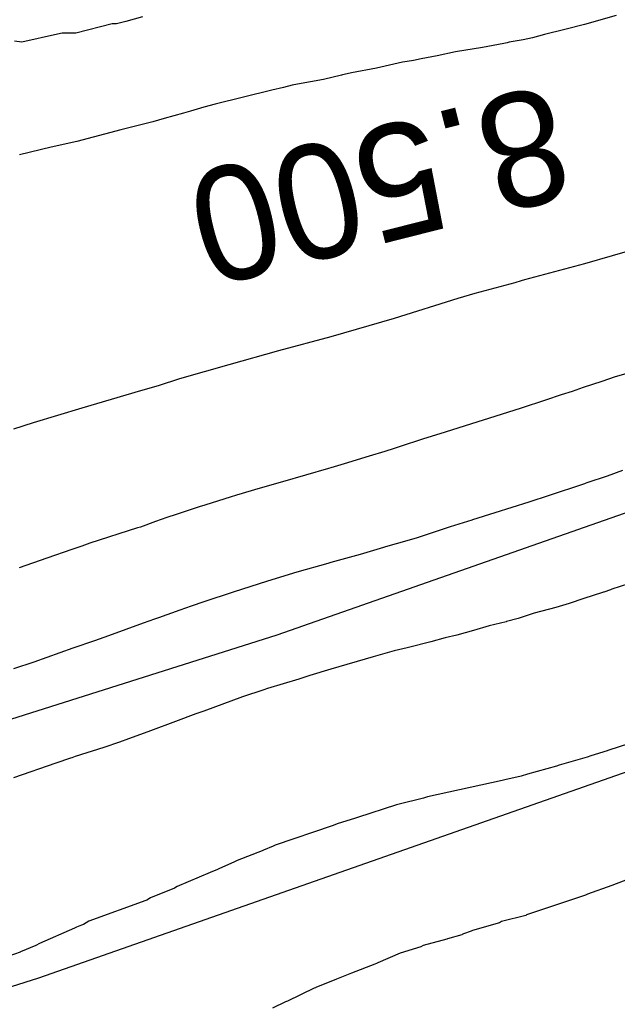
# Model space of a CAD drawing. Extents: x 158343 to 162498, y 431347 to 434500.
# Tile 199 of 220: x 159582 to 159591, y 434158 to 434173. Entities that reach past the tile are written whole.
import ezdxf

# ---------------------------------------------------------------- set-up
doc = ezdxf.new("R2010")
doc.units = 0
doc.header["$LTSCALE"] = 10
doc.header["$MEASUREMENT"] = 0
for name, color, linetype in [('000_arcering', 8, 'CONTINUOUS'), ('33_trappen en balustraden', 252, 'CONTINUOUS'), ('def. con-hoogtelijn (index)', 8, 'CONTINUOUS')]:
    doc.layers.add(name, color=color, linetype=linetype)
doc.styles.add('Style-WORKING', font='WORKING.shx')

# ---------------------------------------------------------------- blocks, each defined once
blk = doc.blocks.new('bestaande hoogtelijnen')
at = {"layer": 'def. con-hoogtelijn (index)'}
for p, q in [((-84.223, 107.032), (-84.372, 106.998)), ((-84.223, 107.032), (-84.372, 106.998)), ((-83.963, 107.109), (-84.223, 107.032)), ((-83.963, 107.109), (-84.223, 107.032)), ((-76.492, 107.128), (-76.992, 106.986)), ((-76.492, 107.128), (-76.992, 106.986)), ((-76.492, 107.128), (-76.992, 106.986)), ((-84.437, 106.997), (-85.009, 106.848)), ((-84.437, 106.997), (-85.009, 106.848)), ((-84.372, 106.998), (-84.437, 106.997)), ((-84.372, 106.998), (-84.437, 106.997)), ((-77.301, 106.905), (-77.623, 106.828)), ((-77.301, 106.905), (-77.623, 106.828)), ((-77.301, 106.905), (-77.623, 106.828)), ((-76.992, 106.986), (-77.301, 106.905)), ((-76.992, 106.986), (-77.301, 106.905)), ((-76.992, 106.986), (-77.301, 106.905)), ((-85.865, 106.709), (-85.978, 106.725)), ((-85.865, 106.709), (-85.978, 106.725)), ((-85.299, 106.836), (-85.865, 106.709)), ((-85.299, 106.836), (-85.865, 106.709)), ((-85.226, 106.848), (-85.299, 106.836)), ((-85.226, 106.848), (-85.299, 106.836)), ((-85.009, 106.848), (-85.226, 106.848)), ((-85.009, 106.848), (-85.226, 106.848)), ((-78.18, 106.706), (-78.212, 106.698)), ((-78.18, 106.706), (-78.212, 106.698)), ((-78.18, 106.706), (-78.212, 106.698)), ((-77.959, 106.742), (-78.18, 106.706)), ((-77.959, 106.742), (-78.18, 106.706)), ((-77.959, 106.742), (-78.18, 106.706)), ((-77.814, 106.775), (-77.959, 106.742)), ((-77.814, 106.775), (-77.959, 106.742)), ((-77.814, 106.775), (-77.959, 106.742)), ((-77.623, 106.828), (-77.814, 106.775)), ((-77.623, 106.828), (-77.814, 106.775)), ((-77.623, 106.828), (-77.814, 106.775)), ((-79.027, 106.554), (-79.317, 106.491)), ((-79.027, 106.554), (-79.317, 106.491)), ((-79.027, 106.554), (-79.317, 106.491)), ((-78.599, 106.626), (-79.027, 106.554)), ((-78.599, 106.626), (-79.027, 106.554)), ((-78.599, 106.626), (-79.027, 106.554)), ((-78.264, 106.688), (-78.599, 106.626)), ((-78.264, 106.688), (-78.599, 106.626)), ((-78.264, 106.688), (-78.599, 106.626)), ((-78.212, 106.698), (-78.264, 106.688)), ((-78.212, 106.698), (-78.264, 106.688)), ((-78.212, 106.698), (-78.264, 106.688)), ((-79.79, 106.402), (-79.864, 106.391)), ((-79.79, 106.402), (-79.864, 106.391)), ((-79.79, 106.402), (-79.864, 106.391)), ((-79.687, 106.42), (-79.79, 106.402)), ((-79.687, 106.42), (-79.79, 106.402)), ((-79.687, 106.42), (-79.79, 106.402)), ((-79.566, 106.445), (-79.687, 106.42)), ((-79.566, 106.445), (-79.687, 106.42)), ((-79.566, 106.445), (-79.687, 106.42)), ((-79.317, 106.491), (-79.566, 106.445)), ((-79.317, 106.491), (-79.566, 106.445)), ((-79.317, 106.491), (-79.566, 106.445)), ((-80.272, 106.299), (-80.665, 106.225)), ((-80.272, 106.299), (-80.665, 106.225)), ((-80.272, 106.299), (-80.665, 106.225)), ((-79.864, 106.391), (-80.272, 106.299)), ((-79.864, 106.391), (-80.272, 106.299)), ((-79.864, 106.391), (-80.272, 106.299)), ((-81.109, 106.122), (-81.519, 106.046)), ((-81.109, 106.122), (-81.519, 106.046)), ((-81.109, 106.122), (-81.519, 106.046)), ((-80.822, 106.189), (-81.109, 106.122)), ((-80.822, 106.189), (-81.109, 106.122)), ((-80.822, 106.189), (-81.109, 106.122)), ((-80.81, 106.191), (-80.822, 106.189)), ((-80.81, 106.191), (-80.822, 106.189)), ((-80.81, 106.191), (-80.822, 106.189)), ((-80.782, 106.196), (-80.81, 106.191)), ((-80.782, 106.196), (-80.81, 106.191)), ((-80.782, 106.196), (-80.81, 106.191)), ((-80.665, 106.225), (-80.782, 106.196)), ((-80.665, 106.225), (-80.782, 106.196)), ((-80.665, 106.225), (-80.782, 106.196)), ((-81.923, 105.95), (-82.813, 105.73)), ((-81.923, 105.95), (-82.813, 105.73)), ((-81.923, 105.95), (-82.813, 105.73)), ((-81.737, 105.994), (-81.923, 105.95)), ((-81.737, 105.994), (-81.923, 105.95)), ((-81.737, 105.994), (-81.923, 105.95)), ((-81.602, 106.028), (-81.737, 105.994)), ((-81.602, 106.028), (-81.737, 105.994)), ((-81.602, 106.028), (-81.737, 105.994)), ((-81.519, 106.046), (-81.602, 106.028)), ((-81.519, 106.046), (-81.602, 106.028)), ((-81.519, 106.046), (-81.602, 106.028)), ((-83.205, 105.622), (-83.312, 105.589)), ((-83.205, 105.622), (-83.312, 105.589)), ((-83.205, 105.622), (-83.312, 105.589)), ((-82.992, 105.683), (-83.205, 105.622)), ((-82.992, 105.683), (-83.205, 105.622)), ((-82.992, 105.683), (-83.205, 105.622)), ((-82.813, 105.73), (-82.992, 105.683)), ((-82.813, 105.73), (-82.992, 105.683)), ((-82.813, 105.73), (-82.992, 105.683)), ((-83.619, 105.505), (-83.799, 105.452)), ((-83.619, 105.505), (-83.799, 105.452)), ((-83.619, 105.505), (-83.799, 105.452)), ((-83.312, 105.589), (-83.619, 105.505)), ((-83.312, 105.589), (-83.619, 105.505)), ((-83.312, 105.589), (-83.619, 105.505)), ((-84.3, 105.325), (-84.994, 105.143)), ((-84.3, 105.325), (-84.994, 105.143)), ((-84.3, 105.325), (-84.994, 105.143)), ((-83.902, 105.428), (-84.3, 105.325)), ((-83.902, 105.428), (-84.3, 105.325)), ((-83.902, 105.428), (-84.3, 105.325)), ((-83.799, 105.452), (-83.902, 105.428)), ((-83.799, 105.452), (-83.902, 105.428)), ((-83.799, 105.452), (-83.902, 105.428)), ((-85.401, 105.052), (-85.901, 104.933)), ((-85.401, 105.052), (-85.901, 104.933)), ((-85.401, 105.052), (-85.901, 104.933)), ((-84.994, 105.143), (-85.401, 105.052)), ((-84.994, 105.143), (-85.401, 105.052)), ((-84.994, 105.143), (-85.401, 105.052)), ((-75.992, 103.503), (-76.992, 103.218)), ((-75.992, 103.503), (-76.992, 103.218)), ((-75.992, 103.503), (-76.992, 103.218)), ((-76.992, 103.218), (-77.937, 102.964)), ((-76.992, 103.218), (-77.937, 102.964)), ((-76.992, 103.218), (-77.937, 102.964)), ((-78.091, 102.919), (-78.723, 102.75)), ((-78.091, 102.919), (-78.723, 102.75)), ((-78.091, 102.919), (-78.723, 102.75)), ((-77.992, 102.948), (-78.091, 102.919)), ((-77.992, 102.948), (-78.091, 102.919)), ((-77.992, 102.948), (-78.091, 102.919)), ((-77.937, 102.964), (-77.992, 102.948)), ((-77.937, 102.964), (-77.992, 102.948)), ((-77.937, 102.964), (-77.992, 102.948)), ((-78.723, 102.75), (-78.992, 102.671)), ((-78.723, 102.75), (-78.992, 102.671)), ((-78.723, 102.75), (-78.992, 102.671)), ((-78.992, 102.671), (-79.992, 102.356)), ((-78.992, 102.671), (-79.992, 102.356)), ((-78.992, 102.671), (-79.992, 102.356)), ((-79.992, 102.356), (-80.992, 102.067)), ((-79.992, 102.356), (-80.992, 102.067)), ((-79.992, 102.356), (-80.992, 102.067)), ((-80.992, 102.067), (-81.819, 101.846)), ((-80.992, 102.067), (-81.819, 101.846)), ((-80.992, 102.067), (-81.819, 101.846)), ((-81.819, 101.846), (-82.601, 101.627)), ((-81.819, 101.846), (-82.601, 101.627)), ((-81.819, 101.846), (-82.601, 101.627)), ((-82.601, 101.627), (-83.376, 101.403)), ((-82.601, 101.627), (-83.376, 101.403)), ((-82.601, 101.627), (-83.376, 101.403)), ((-76.509, 101.436), (-76.719, 101.363)), ((-76.509, 101.436), (-76.719, 101.363)), ((-76.031, 101.575), (-76.509, 101.436)), ((-76.031, 101.575), (-76.509, 101.436)), ((-83.714, 101.296), (-83.992, 101.213)), ((-83.714, 101.296), (-83.992, 101.213)), ((-83.714, 101.296), (-83.992, 101.213)), ((-83.376, 101.403), (-83.714, 101.296)), ((-83.376, 101.403), (-83.714, 101.296)), ((-83.376, 101.403), (-83.714, 101.296)), ((-76.719, 101.363), (-77.016, 101.267)), ((-76.719, 101.363), (-77.016, 101.267)), ((-83.992, 101.213), (-84.916, 100.943)), ((-83.992, 101.213), (-84.916, 100.943)), ((-83.992, 101.213), (-84.916, 100.943)), ((-77.36, 101.152), (-77.61, 101.068)), ((-77.36, 101.152), (-77.61, 101.068)), ((-77.188, 101.206), (-77.36, 101.152)), ((-77.188, 101.206), (-77.36, 101.152)), ((-77.016, 101.267), (-77.188, 101.206)), ((-77.016, 101.267), (-77.188, 101.206)), ((-77.61, 101.068), (-77.992, 100.942)), ((-77.61, 101.068), (-77.992, 100.942)), ((-84.916, 100.943), (-85.683, 100.71)), ((-84.916, 100.943), (-85.683, 100.71)), ((-84.916, 100.943), (-85.683, 100.71)), ((-78.209, 100.875), (-78.592, 100.754)), ((-78.209, 100.875), (-78.592, 100.754)), ((-77.992, 100.942), (-78.209, 100.875)), ((-77.992, 100.942), (-78.209, 100.875)), ((-85.683, 100.71), (-85.992, 100.612)), ((-85.683, 100.71), (-85.992, 100.612)), ((-85.683, 100.71), (-85.992, 100.612)), ((-78.592, 100.754), (-79.274, 100.537)), ((-78.592, 100.754), (-79.274, 100.537)), ((-79.274, 100.537), (-79.531, 100.458)), ((-79.274, 100.537), (-79.531, 100.458)), ((-79.531, 100.458), (-79.913, 100.331)), ((-79.531, 100.458), (-79.913, 100.331)), ((-80.143, 100.259), (-80.386, 100.187)), ((-80.143, 100.259), (-80.386, 100.187)), ((-79.992, 100.306), (-80.143, 100.259)), ((-79.992, 100.306), (-80.143, 100.259)), ((-79.913, 100.331), (-79.992, 100.306)), ((-79.913, 100.331), (-79.992, 100.306)), ((-80.729, 100.079), (-80.992, 100.003)), ((-80.729, 100.079), (-80.992, 100.003)), ((-80.506, 100.15), (-80.729, 100.079)), ((-80.506, 100.15), (-80.729, 100.079)), ((-80.386, 100.187), (-80.506, 100.15)), ((-80.386, 100.187), (-80.506, 100.15)), ((-81.026, 99.993), (-81.756, 99.783)), ((-81.026, 99.993), (-81.756, 99.783)), ((-80.992, 100.003), (-81.026, 99.993)), ((-80.992, 100.003), (-81.026, 99.993)), ((-76.394, 99.958), (-76.637, 99.872)), ((-76.394, 99.958), (-76.637, 99.872)), ((-76.394, 99.958), (-76.637, 99.872)), ((-81.756, 99.783), (-82.105, 99.684)), ((-81.756, 99.783), (-82.105, 99.684)), ((-77.011, 99.746), (-77.549, 99.568)), ((-77.011, 99.746), (-77.549, 99.568)), ((-77.011, 99.746), (-77.549, 99.568)), ((-76.992, 99.752), (-77.011, 99.746)), ((-76.992, 99.752), (-77.011, 99.746)), ((-76.992, 99.752), (-77.011, 99.746)), ((-76.982, 99.755), (-76.992, 99.752)), ((-76.982, 99.755), (-76.992, 99.752)), ((-76.982, 99.755), (-76.992, 99.752)), ((-76.955, 99.765), (-76.982, 99.755)), ((-76.955, 99.765), (-76.982, 99.755)), ((-76.955, 99.765), (-76.982, 99.755)), ((-76.637, 99.872), (-76.955, 99.765)), ((-76.637, 99.872), (-76.955, 99.765)), ((-76.637, 99.872), (-76.955, 99.765)), ((-82.478, 99.571), (-82.58, 99.542)), ((-82.478, 99.571), (-82.58, 99.542)), ((-82.105, 99.684), (-82.478, 99.571)), ((-82.105, 99.684), (-82.478, 99.571)), ((-82.963, 99.42), (-82.992, 99.411)), ((-82.963, 99.42), (-82.992, 99.411)), ((-82.58, 99.542), (-82.963, 99.42)), ((-82.58, 99.542), (-82.963, 99.42)), ((-77.868, 99.462), (-78.405, 99.293)), ((-77.868, 99.462), (-78.405, 99.293)), ((-77.868, 99.462), (-78.405, 99.293)), ((-77.549, 99.568), (-77.868, 99.462)), ((-77.549, 99.568), (-77.868, 99.462)), ((-77.549, 99.568), (-77.868, 99.462)), ((-83.43, 99.27), (-83.576, 99.219)), ((-83.43, 99.27), (-83.576, 99.219)), ((-83.049, 99.392), (-83.43, 99.27)), ((-83.049, 99.392), (-83.43, 99.27)), ((-82.992, 99.411), (-83.049, 99.392)), ((-82.992, 99.411), (-83.049, 99.392)), ((-78.405, 99.293), (-78.757, 99.182)), ((-78.405, 99.293), (-78.757, 99.182)), ((-78.405, 99.293), (-78.757, 99.182)), ((-83.754, 99.156), (-83.992, 99.07)), ((-83.754, 99.156), (-83.992, 99.07)), ((-83.576, 99.219), (-83.754, 99.156)), ((-83.576, 99.219), (-83.754, 99.156)), ((-78.768, 99.179), (-79.111, 99.074)), ((-78.768, 99.179), (-79.111, 99.074)), ((-78.768, 99.179), (-79.111, 99.074)), ((-78.757, 99.182), (-78.768, 99.179)), ((-78.757, 99.182), (-78.768, 99.179)), ((-78.757, 99.182), (-78.768, 99.179)), ((-84.037, 99.056), (-84.789, 98.815)), ((-84.037, 99.056), (-84.789, 98.815)), ((-83.992, 99.07), (-84.037, 99.056)), ((-83.992, 99.07), (-84.037, 99.056)), ((-79.111, 99.074), (-79.648, 98.895)), ((-79.111, 99.074), (-79.648, 98.895)), ((-79.111, 99.074), (-79.648, 98.895)), ((-84.789, 98.815), (-84.917, 98.77)), ((-84.789, 98.815), (-84.917, 98.77)), ((-79.961, 98.807), (-80.13, 98.756)), ((-79.961, 98.807), (-80.13, 98.756)), ((-79.961, 98.807), (-80.13, 98.756)), ((-79.648, 98.895), (-79.961, 98.807)), ((-79.648, 98.895), (-79.961, 98.807)), ((-79.648, 98.895), (-79.961, 98.807)), ((-85.073, 98.717), (-85.47, 98.582)), ((-85.073, 98.717), (-85.47, 98.582)), ((-84.917, 98.77), (-85.073, 98.717)), ((-84.917, 98.77), (-85.073, 98.717)), ((-80.529, 98.639), (-80.992, 98.509)), ((-80.529, 98.639), (-80.992, 98.509)), ((-80.529, 98.639), (-80.992, 98.509)), ((-80.161, 98.747), (-80.529, 98.639)), ((-80.161, 98.747), (-80.529, 98.639)), ((-80.161, 98.747), (-80.529, 98.639)), ((-80.13, 98.756), (-80.161, 98.747)), ((-80.13, 98.756), (-80.161, 98.747)), ((-80.13, 98.756), (-80.161, 98.747)), ((-85.47, 98.582), (-85.907, 98.427)), ((-85.47, 98.582), (-85.907, 98.427)), ((-81.04, 98.496), (-81.529, 98.357)), ((-81.04, 98.496), (-81.529, 98.357)), ((-81.04, 98.496), (-81.529, 98.357)), ((-80.992, 98.509), (-81.04, 98.496)), ((-80.992, 98.509), (-81.04, 98.496)), ((-80.992, 98.509), (-81.04, 98.496)), ((-81.529, 98.357), (-81.992, 98.216)), ((-81.529, 98.357), (-81.992, 98.216)), ((-81.529, 98.357), (-81.992, 98.216)), ((-81.992, 98.216), (-82.529, 98.045)), ((-81.992, 98.216), (-82.529, 98.045)), ((-81.992, 98.216), (-82.529, 98.045)), ((-76.299, 98.177), (-76.561, 98.09)), ((-76.299, 98.177), (-76.561, 98.09)), ((-82.529, 98.045), (-82.992, 97.894)), ((-82.529, 98.045), (-82.992, 97.894)), ((-82.529, 98.045), (-82.992, 97.894)), ((-76.707, 98.039), (-77.006, 97.944)), ((-76.707, 98.039), (-77.006, 97.944)), ((-76.693, 98.044), (-76.707, 98.039)), ((-76.693, 98.044), (-76.707, 98.039)), ((-76.686, 98.046), (-76.693, 98.044)), ((-76.686, 98.046), (-76.693, 98.044)), ((-76.581, 98.083), (-76.686, 98.046)), ((-76.581, 98.083), (-76.686, 98.046)), ((-76.561, 98.09), (-76.581, 98.083)), ((-76.561, 98.09), (-76.581, 98.083)), ((-82.992, 97.894), (-83.196, 97.822)), ((-82.992, 97.894), (-83.196, 97.822)), ((-82.992, 97.894), (-83.196, 97.822)), ((-77.236, 97.868), (-77.444, 97.804)), ((-77.236, 97.868), (-77.444, 97.804)), ((-77.006, 97.944), (-77.236, 97.868)), ((-77.006, 97.944), (-77.236, 97.868)), ((-83.373, 97.76), (-83.706, 97.64)), ((-83.373, 97.76), (-83.706, 97.64)), ((-83.373, 97.76), (-83.706, 97.64)), ((-83.196, 97.822), (-83.373, 97.76)), ((-83.196, 97.822), (-83.373, 97.76)), ((-83.196, 97.822), (-83.373, 97.76)), ((-77.787, 97.711), (-78.041, 97.631)), ((-77.787, 97.711), (-78.041, 97.631)), ((-77.444, 97.804), (-77.787, 97.711)), ((-77.444, 97.804), (-77.787, 97.711)), ((-83.949, 97.556), (-84.498, 97.355)), ((-83.949, 97.556), (-84.498, 97.355)), ((-83.949, 97.556), (-84.498, 97.355)), ((-83.769, 97.619), (-83.949, 97.556)), ((-83.769, 97.619), (-83.949, 97.556)), ((-83.769, 97.619), (-83.949, 97.556)), ((-83.706, 97.64), (-83.769, 97.619)), ((-83.706, 97.64), (-83.769, 97.619)), ((-83.706, 97.64), (-83.769, 97.619)), ((-78.228, 97.577), (-78.494, 97.514)), ((-78.228, 97.577), (-78.494, 97.514)), ((-78.22, 97.58), (-78.228, 97.577)), ((-78.22, 97.58), (-78.228, 97.577)), ((-78.041, 97.631), (-78.22, 97.58)), ((-78.041, 97.631), (-78.22, 97.58)), ((-78.741, 97.438), (-79.008, 97.368)), ((-78.741, 97.438), (-79.008, 97.368)), ((-78.494, 97.514), (-78.741, 97.438)), ((-78.494, 97.514), (-78.741, 97.438)), ((-84.717, 97.28), (-85.059, 97.16)), ((-84.717, 97.28), (-85.059, 97.16)), ((-84.717, 97.28), (-85.059, 97.16)), ((-84.498, 97.355), (-84.717, 97.28)), ((-84.498, 97.355), (-84.717, 97.28)), ((-84.498, 97.355), (-84.717, 97.28)), ((-79.414, 97.263), (-79.767, 97.171)), ((-79.414, 97.263), (-79.767, 97.171)), ((-79.189, 97.326), (-79.414, 97.263)), ((-79.189, 97.326), (-79.414, 97.263)), ((-79.008, 97.368), (-79.189, 97.326)), ((-79.008, 97.368), (-79.189, 97.326)), ((-85.059, 97.16), (-85.671, 96.943)), ((-85.059, 97.16), (-85.671, 96.943)), ((-85.059, 97.16), (-85.671, 96.943)), ((-79.992, 97.122), (-80.325, 97.028)), ((-79.992, 97.122), (-80.325, 97.028)), ((-79.789, 97.165), (-79.992, 97.122)), ((-79.789, 97.165), (-79.992, 97.122)), ((-79.767, 97.171), (-79.789, 97.165)), ((-79.767, 97.171), (-79.789, 97.165)), ((-85.671, 96.943), (-85.992, 96.837)), ((-85.671, 96.943), (-85.992, 96.837)), ((-85.671, 96.943), (-85.992, 96.837)), ((-80.325, 97.028), (-80.992, 96.831)), ((-80.325, 97.028), (-80.992, 96.831)), ((-80.992, 96.831), (-81.325, 96.729)), ((-80.992, 96.831), (-81.325, 96.729)), ((-81.495, 96.675), (-81.992, 96.525)), ((-81.495, 96.675), (-81.992, 96.525)), ((-81.325, 96.729), (-81.495, 96.675)), ((-81.325, 96.729), (-81.495, 96.675)), ((-82.05, 96.506), (-82.384, 96.397)), ((-82.05, 96.506), (-82.384, 96.397)), ((-81.992, 96.525), (-82.05, 96.506)), ((-81.992, 96.525), (-82.05, 96.506)), ((-82.384, 96.397), (-82.992, 96.172)), ((-82.384, 96.397), (-82.992, 96.172)), ((-82.992, 96.172), (-83.119, 96.127)), ((-82.992, 96.172), (-83.119, 96.127)), ((-83.439, 96.005), (-83.834, 95.861)), ((-83.439, 96.005), (-83.834, 95.861)), ((-83.119, 96.127), (-83.439, 96.005)), ((-83.119, 96.127), (-83.439, 96.005)), ((-83.834, 95.861), (-83.877, 95.845)), ((-83.834, 95.861), (-83.877, 95.845)), ((-84.181, 95.734), (-84.323, 95.683)), ((-84.181, 95.734), (-84.323, 95.683)), ((-83.877, 95.845), (-84.181, 95.734)), ((-83.877, 95.845), (-84.181, 95.734)), ((-75.978, 95.763), (-76.624, 95.551)), ((-75.978, 95.763), (-76.624, 95.551)), ((-75.978, 95.763), (-76.624, 95.551)), ((-84.57, 95.597), (-85.023, 95.454)), ((-84.57, 95.597), (-85.023, 95.454)), ((-84.323, 95.683), (-84.57, 95.597)), ((-84.323, 95.683), (-84.57, 95.597)), ((-76.638, 95.546), (-76.892, 95.465)), ((-76.638, 95.546), (-76.892, 95.465)), ((-76.638, 95.546), (-76.892, 95.465)), ((-76.624, 95.551), (-76.638, 95.546)), ((-76.624, 95.551), (-76.638, 95.546)), ((-76.624, 95.551), (-76.638, 95.546)), ((-85.094, 95.43), (-85.325, 95.353)), ((-85.094, 95.43), (-85.325, 95.353)), ((-85.075, 95.436), (-85.094, 95.43)), ((-85.075, 95.436), (-85.094, 95.43)), ((-85.023, 95.454), (-85.075, 95.436)), ((-85.023, 95.454), (-85.075, 95.436)), ((-76.951, 95.443), (-77.393, 95.32)), ((-76.951, 95.443), (-77.393, 95.32)), ((-76.951, 95.443), (-77.393, 95.32)), ((-76.892, 95.465), (-76.951, 95.443)), ((-76.892, 95.465), (-76.951, 95.443)), ((-76.892, 95.465), (-76.951, 95.443)), ((-85.325, 95.353), (-85.992, 95.118)), ((-85.325, 95.353), (-85.992, 95.118)), ((-77.434, 95.305), (-77.892, 95.179)), ((-77.434, 95.305), (-77.892, 95.179)), ((-77.434, 95.305), (-77.892, 95.179)), ((-77.393, 95.32), (-77.434, 95.305)), ((-77.393, 95.32), (-77.434, 95.305)), ((-77.393, 95.32), (-77.434, 95.305)), ((-78.29, 95.076), (-79.47, 94.819)), ((-78.29, 95.076), (-79.47, 94.819)), ((-78.29, 95.076), (-79.47, 94.819)), ((-78.249, 95.086), (-78.29, 95.076)), ((-78.249, 95.086), (-78.29, 95.076)), ((-78.249, 95.086), (-78.29, 95.076)), ((-77.992, 95.145), (-78.249, 95.086)), ((-77.992, 95.145), (-78.249, 95.086)), ((-77.992, 95.145), (-78.249, 95.086)), ((-77.892, 95.179), (-77.992, 95.145)), ((-77.892, 95.179), (-77.992, 95.145)), ((-77.892, 95.179), (-77.992, 95.145)), ((-79.554, 94.794), (-79.916, 94.707)), ((-79.554, 94.794), (-79.916, 94.707)), ((-79.554, 94.794), (-79.916, 94.707)), ((-79.529, 94.801), (-79.554, 94.794)), ((-79.529, 94.801), (-79.554, 94.794)), ((-79.529, 94.801), (-79.554, 94.794)), ((-79.516, 94.806), (-79.529, 94.801)), ((-79.516, 94.806), (-79.529, 94.801)), ((-79.516, 94.806), (-79.529, 94.801)), ((-79.47, 94.819), (-79.516, 94.806)), ((-79.47, 94.819), (-79.516, 94.806)), ((-79.47, 94.819), (-79.516, 94.806)), ((-79.957, 94.696), (-80.57, 94.497)), ((-79.957, 94.696), (-80.57, 94.497)), ((-79.957, 94.696), (-80.57, 94.497)), ((-79.916, 94.707), (-79.957, 94.696)), ((-79.916, 94.707), (-79.957, 94.696)), ((-79.916, 94.707), (-79.957, 94.696)), ((-80.605, 94.486), (-80.892, 94.397)), ((-80.605, 94.486), (-80.892, 94.397)), ((-80.605, 94.486), (-80.892, 94.397)), ((-80.57, 94.497), (-80.605, 94.486)), ((-80.57, 94.497), (-80.605, 94.486)), ((-80.57, 94.497), (-80.605, 94.486)), ((-80.969, 94.365), (-81.869, 94.057)), ((-80.969, 94.365), (-81.869, 94.057)), ((-80.969, 94.365), (-81.869, 94.057)), ((-80.93, 94.381), (-80.969, 94.365)), ((-80.93, 94.381), (-80.969, 94.365)), ((-80.93, 94.381), (-80.969, 94.365)), ((-80.892, 94.397), (-80.93, 94.381)), ((-80.892, 94.397), (-80.93, 94.381)), ((-80.892, 94.397), (-80.93, 94.381)), ((-81.901, 94.044), (-82.052, 93.979)), ((-81.901, 94.044), (-82.052, 93.979)), ((-81.901, 94.044), (-82.052, 93.979)), ((-81.892, 94.048), (-81.901, 94.044)), ((-81.892, 94.048), (-81.901, 94.044)), ((-81.892, 94.048), (-81.901, 94.044)), ((-81.869, 94.057), (-81.892, 94.048)), ((-81.869, 94.057), (-81.892, 94.048)), ((-81.869, 94.057), (-81.892, 94.048)), ((-82.076, 93.969), (-82.467, 93.819)), ((-82.076, 93.969), (-82.467, 93.819)), ((-82.076, 93.969), (-82.467, 93.819)), ((-82.052, 93.979), (-82.076, 93.969)), ((-82.052, 93.979), (-82.076, 93.969)), ((-82.052, 93.979), (-82.076, 93.969)), ((-82.758, 93.685), (-82.78, 93.674)), ((-82.758, 93.685), (-82.78, 93.674)), ((-82.758, 93.685), (-82.78, 93.674)), ((-82.512, 93.797), (-82.758, 93.685)), ((-82.512, 93.797), (-82.758, 93.685)), ((-82.512, 93.797), (-82.758, 93.685)), ((-82.467, 93.819), (-82.512, 93.797)), ((-82.467, 93.819), (-82.512, 93.797)), ((-82.467, 93.819), (-82.512, 93.797)), ((-82.892, 93.626), (-83.413, 93.407)), ((-82.892, 93.626), (-83.413, 93.407)), ((-82.892, 93.626), (-83.413, 93.407)), ((-82.78, 93.674), (-82.892, 93.626)), ((-82.78, 93.674), (-82.892, 93.626)), ((-82.78, 93.674), (-82.892, 93.626)), ((-75.947, 93.658), (-76.495, 93.451)), ((-75.947, 93.658), (-76.495, 93.451)), ((-83.455, 93.382), (-83.834, 93.228)), ((-83.455, 93.382), (-83.834, 93.228)), ((-83.455, 93.382), (-83.834, 93.228)), ((-83.413, 93.407), (-83.455, 93.382)), ((-83.413, 93.407), (-83.455, 93.382)), ((-83.413, 93.407), (-83.455, 93.382)), ((-76.563, 93.424), (-76.944, 93.285)), ((-76.563, 93.424), (-76.944, 93.285)), ((-76.495, 93.451), (-76.563, 93.424)), ((-76.495, 93.451), (-76.563, 93.424)), ((-83.834, 93.228), (-83.892, 93.194)), ((-83.834, 93.228), (-83.892, 93.194)), ((-83.834, 93.228), (-83.892, 93.194)), ((-76.978, 93.271), (-77.906, 92.959)), ((-76.978, 93.271), (-77.906, 92.959)), ((-76.944, 93.285), (-76.978, 93.271)), ((-76.944, 93.285), (-76.978, 93.271)), ((-83.906, 93.186), (-84.806, 92.86)), ((-83.906, 93.186), (-84.806, 92.86)), ((-83.906, 93.186), (-84.806, 92.86)), ((-83.897, 93.191), (-83.906, 93.186)), ((-83.897, 93.191), (-83.906, 93.186)), ((-83.897, 93.191), (-83.906, 93.186)), ((-83.892, 93.194), (-83.897, 93.191)), ((-83.892, 93.194), (-83.897, 93.191)), ((-83.892, 93.194), (-83.897, 93.191)), ((-77.92, 92.952), (-78.303, 92.855)), ((-77.92, 92.952), (-78.303, 92.855)), ((-77.906, 92.959), (-77.92, 92.952)), ((-77.906, 92.959), (-77.92, 92.952)), ((-85.035, 92.751), (-85.582, 92.509)), ((-85.035, 92.751), (-85.582, 92.509)), ((-85.035, 92.751), (-85.582, 92.509)), ((-85.002, 92.769), (-85.035, 92.751)), ((-85.002, 92.769), (-85.035, 92.751)), ((-85.002, 92.769), (-85.035, 92.751)), ((-84.921, 92.798), (-85.002, 92.769)), ((-84.921, 92.798), (-85.002, 92.769)), ((-84.921, 92.798), (-85.002, 92.769)), ((-84.892, 92.811), (-84.921, 92.798)), ((-84.892, 92.811), (-84.921, 92.798)), ((-84.892, 92.811), (-84.921, 92.798)), ((-84.806, 92.86), (-84.892, 92.811)), ((-84.806, 92.86), (-84.892, 92.811)), ((-84.806, 92.86), (-84.892, 92.811)), ((-78.335, 92.837), (-78.759, 92.715)), ((-78.335, 92.837), (-78.759, 92.715)), ((-78.303, 92.855), (-78.335, 92.837)), ((-78.303, 92.855), (-78.335, 92.837)), ((-78.926, 92.649), (-79.153, 92.583)), ((-78.926, 92.649), (-79.153, 92.583)), ((-78.92, 92.652), (-78.926, 92.649)), ((-78.92, 92.652), (-78.926, 92.649)), ((-78.9, 92.664), (-78.92, 92.652)), ((-78.9, 92.664), (-78.92, 92.652)), ((-78.778, 92.703), (-78.9, 92.664)), ((-78.778, 92.703), (-78.9, 92.664)), ((-78.759, 92.715), (-78.778, 92.703)), ((-78.759, 92.715), (-78.778, 92.703)), ((-85.64, 92.476), (-85.883, 92.377)), ((-85.64, 92.476), (-85.883, 92.377)), ((-85.64, 92.476), (-85.883, 92.377)), ((-85.582, 92.509), (-85.64, 92.476)), ((-85.582, 92.509), (-85.64, 92.476)), ((-85.582, 92.509), (-85.64, 92.476)), ((-79.572, 92.456), (-79.901, 92.356)), ((-79.572, 92.456), (-79.901, 92.356)), ((-79.536, 92.476), (-79.572, 92.456)), ((-79.536, 92.476), (-79.572, 92.456)), ((-79.163, 92.577), (-79.536, 92.476)), ((-79.163, 92.577), (-79.536, 92.476)), ((-79.153, 92.583), (-79.163, 92.577)), ((-79.153, 92.583), (-79.163, 92.577)), ((-85.889, 92.373), (-86.301, 92.228)), ((-85.889, 92.373), (-86.301, 92.228)), ((-85.889, 92.373), (-86.301, 92.228)), ((-85.883, 92.377), (-85.889, 92.373)), ((-85.883, 92.377), (-85.889, 92.373)), ((-85.883, 92.377), (-85.889, 92.373)), ((-79.901, 92.356), (-80.252, 92.208)), ((-79.901, 92.356), (-80.252, 92.208)), ((-80.3, 92.184), (-80.666, 92.043)), ((-80.3, 92.184), (-80.666, 92.043)), ((-80.272, 92.195), (-80.3, 92.184)), ((-80.272, 92.195), (-80.3, 92.184)), ((-80.252, 92.208), (-80.272, 92.195)), ((-80.252, 92.208), (-80.272, 92.195)), ((-80.691, 92.034), (-80.902, 91.95)), ((-80.691, 92.034), (-80.902, 91.95)), ((-80.666, 92.043), (-80.691, 92.034)), ((-80.666, 92.043), (-80.691, 92.034)), ((-81.227, 91.816), (-81.235, 91.813)), ((-81.227, 91.816), (-81.235, 91.813)), ((-81.009, 91.904), (-81.227, 91.816)), ((-81.009, 91.904), (-81.227, 91.816)), ((-80.99, 91.911), (-81.009, 91.904)), ((-80.99, 91.911), (-81.009, 91.904)), ((-80.902, 91.95), (-80.99, 91.911)), ((-80.902, 91.95), (-80.99, 91.911)), ((-81.257, 91.804), (-81.676, 91.601)), ((-81.257, 91.804), (-81.676, 91.601)), ((-81.235, 91.813), (-81.257, 91.804)), ((-81.235, 91.813), (-81.257, 91.804)), ((-81.706, 91.59), (-81.909, 91.489)), ((-81.706, 91.59), (-81.909, 91.489)), ((-81.676, 91.601), (-81.706, 91.59)), ((-81.676, 91.601), (-81.706, 91.59))]:
    blk.add_line(p, q, dxfattribs=at)
at = {"layer": 'def. con-hoogtelijn (index)', "style": 'Style-WORKING'}
blk.add_text('8.500', height=1.8, rotation=194.1759, dxfattribs=at).set_placement((-77.521, 106.058))
blk.add_text('8.500', height=1.8, rotation=194.1759, dxfattribs=at).set_placement((-77.521, 106.058))

msp = doc.modelspace()

# ---------------------------------------------------------------- linework, layer by layer
at = {"layer": '33_trappen en balustraden', "flags": 128}
for points in [[(159618.24, 434174.39), (159615.51, 434173.31), (159601.65, 434169.29), (159585.96, 434163.8), (159571.17, 434159.12), (159560.31, 434155.76), (159550.47, 434153.24), (159540.18, 434148.71), (159528.27, 434142.2), (159519.27, 434135.51), (159517.41, 434133.62)], [(159519.236, 434129.18), (159522.87, 434133.11), (159525.93, 434135.48), (159532.59, 434139.32), (159539.07, 434143.37), (159545.04, 434146.49), (159551.34, 434148.68), (159557.37, 434150.69), (159568.56, 434154.08), (159582.21, 434158.4), (159595.05, 434162.9), (159606.84, 434166.26), (159617.19, 434169.59), (159626.07, 434172.56)]]:
    msp.add_lwpolyline(points, dxfattribs=at)

# ---------------------------------------------------------------- block references
at = {"layer": '000_arcering'}
msp.add_blockref('bestaande hoogtelijnen', (159667.804, 434066.432), dxfattribs=at)

doc.saveas('drawing.dxf')
